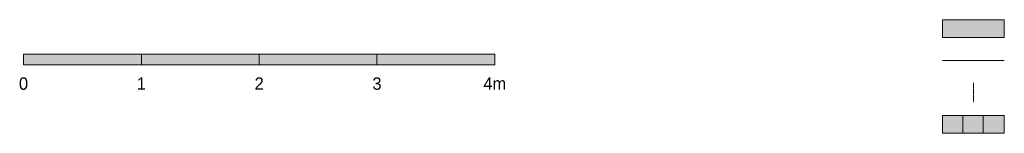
# Model space of a CAD drawing. Header units: millimetres. Extents: x -12225 to 9375, y -7780 to 11892.
# Tile 1 of 20: x -12225 to -3867, y -7773 to -6813. Entities that reach past the tile are written whole.
import ezdxf
from ezdxf.enums import TextEntityAlignment as Align

# ---------------------------------------------------------------- set-up
doc = ezdxf.new("R2010")
doc.units = ezdxf.units.MM
doc.linetypes.add('DASHED', pattern=[1.524, 1.27, -0.254])
for name, color, linetype in [('FILL-C_B2D199', 7, 'Continuous'), ('FILL-C_CCB294', 7, 'Continuous'), ('FILL-EPS', 7, 'Continuous'), ('FILL-INK', 7, 'Continuous'), ('FILL-LIGHT', 7, 'Continuous'), ('FILL-WHITE', 7, 'Continuous'), ('LINE-C_2E8C94', 7, 'Continuous'), ('LINE-C_337880', 7, 'Continuous'), ('LINE-INK', 7, 'Continuous'), ('LINE-STEEL_GREY', 7, 'Continuous'), ('LINE-TEAL_DK-DASH', 7, 'DASHED'), ('TEXT-INK', 7, 'Continuous')]:
    doc.layers.add(name, color=color, linetype=linetype)

msp = doc.modelspace()

# ---------------------------------------------------------------- hatches: boundary and pattern name
at = {"layer": 'FILL-C_B2D199', "true_color": 0xb2d199}
h = msp.add_hatch(color=256, dxfattribs=at)
h.dxf.hatch_style = 1
h.paths.add_polyline_path([(-4047.5, -7772.5), (-3867.5, -7772.5), (-3867.5, -7622.5), (-4047.5, -7622.5)])
at = {"layer": 'FILL-C_CCB294', "true_color": 0xccb294}
h = msp.add_hatch(color=256, dxfattribs=at)
h.dxf.hatch_style = 1
h.paths.add_polyline_path([(-4220, -7772.5), (-4047.5, -7772.5), (-4047.5, -7622.5), (-4220, -7622.5)])
at = {"layer": 'FILL-EPS', "true_color": 0xccffff}
h = msp.add_hatch(color=256, dxfattribs=at)
h.dxf.hatch_style = 1
h.paths.add_polyline_path([(-4392.5, -6962.5), (-3867.5, -6962.5), (-3867.5, -6812.5), (-4392.5, -6812.5)])
at = {"layer": 'FILL-INK', "true_color": 0x14141a}
h = msp.add_hatch(color=256, dxfattribs=at)
h.dxf.hatch_style = 1
h.paths.add_polyline_path([(-12192.5, -7195), (-11192.5, -7195), (-11192.5, -7105), (-12192.5, -7105)])
h = msp.add_hatch(color=256, dxfattribs=at)
h.dxf.hatch_style = 1
h.paths.add_polyline_path([(-10192.5, -7195), (-9192.5, -7195), (-9192.5, -7105), (-10192.5, -7105)])
at = {"layer": 'FILL-LIGHT', "true_color": 0xc7c7c9}
h = msp.add_hatch(color=256, dxfattribs=at)
h.dxf.hatch_style = 1
h.paths.add_polyline_path([(-4392.5, -7772.5), (-4220, -7772.5), (-4220, -7622.5), (-4392.5, -7622.5)])
at = {"layer": 'FILL-WHITE', "true_color": 0xffffff}
h = msp.add_hatch(color=256, dxfattribs=at)
h.dxf.hatch_style = 1
h.paths.add_polyline_path([(-11192.5, -7195), (-10192.5, -7195), (-10192.5, -7105), (-11192.5, -7105)])
h = msp.add_hatch(color=256, dxfattribs=at)
h.dxf.hatch_style = 1
h.paths.add_polyline_path([(-9192.5, -7195), (-8192.5, -7195), (-8192.5, -7105), (-9192.5, -7105)])

# ---------------------------------------------------------------- linework, layer by layer
at = {"layer": 'LINE-C_2E8C94', "lineweight": 5}
msp.add_lwpolyline([(-4392.5, -6962.5), (-3867.5, -6962.5), (-3867.5, -6812.5), (-4392.5, -6812.5)], close=True, dxfattribs=at)
at = {"layer": 'LINE-C_337880', "lineweight": 5}
msp.add_line((-4392.5, -7157.5), (-3867.5, -7157.5), dxfattribs=at)
at = {"layer": 'LINE-INK', "lineweight": 5}
for points in [[(-12192.5, -7195), (-11192.5, -7195), (-11192.5, -7105), (-12192.5, -7105)], [(-11192.5, -7195), (-10192.5, -7195), (-10192.5, -7105), (-11192.5, -7105)], [(-10192.5, -7195), (-9192.5, -7195), (-9192.5, -7105), (-10192.5, -7105)], [(-9192.5, -7195), (-8192.5, -7195), (-8192.5, -7105), (-9192.5, -7105)]]:
    msp.add_lwpolyline(points, close=True, dxfattribs=at)
at = {"layer": 'LINE-STEEL_GREY', "lineweight": 5}
for points in [[(-4392.5, -7772.5), (-4220, -7772.5), (-4220, -7622.5), (-4392.5, -7622.5)], [(-4220, -7772.5), (-4047.5, -7772.5), (-4047.5, -7622.5), (-4220, -7622.5)], [(-4047.5, -7772.5), (-3867.5, -7772.5), (-3867.5, -7622.5), (-4047.5, -7622.5)]]:
    msp.add_lwpolyline(points, close=True, dxfattribs=at)
at = {"layer": 'LINE-TEAL_DK-DASH', "lineweight": 5}
msp.add_line((-4130, -7510), (-4130, -7345), dxfattribs=at)

# ---------------------------------------------------------------- texts
at = {"layer": 'TEXT-INK'}
for s, height, p in [('0', 104.8, (-12192.5, -7405)), ('1', 104.8, (-11192.5, -7405)), ('2', 104.8, (-10192.5, -7405)), ('3', 104.8, (-9192.5, -7405)), ('4m', 104.77, (-8192.5, -7405))]:
    msp.add_text(s, height=height, dxfattribs=at).set_placement(p, align=Align.CENTER)

doc.saveas('drawing.dxf')
